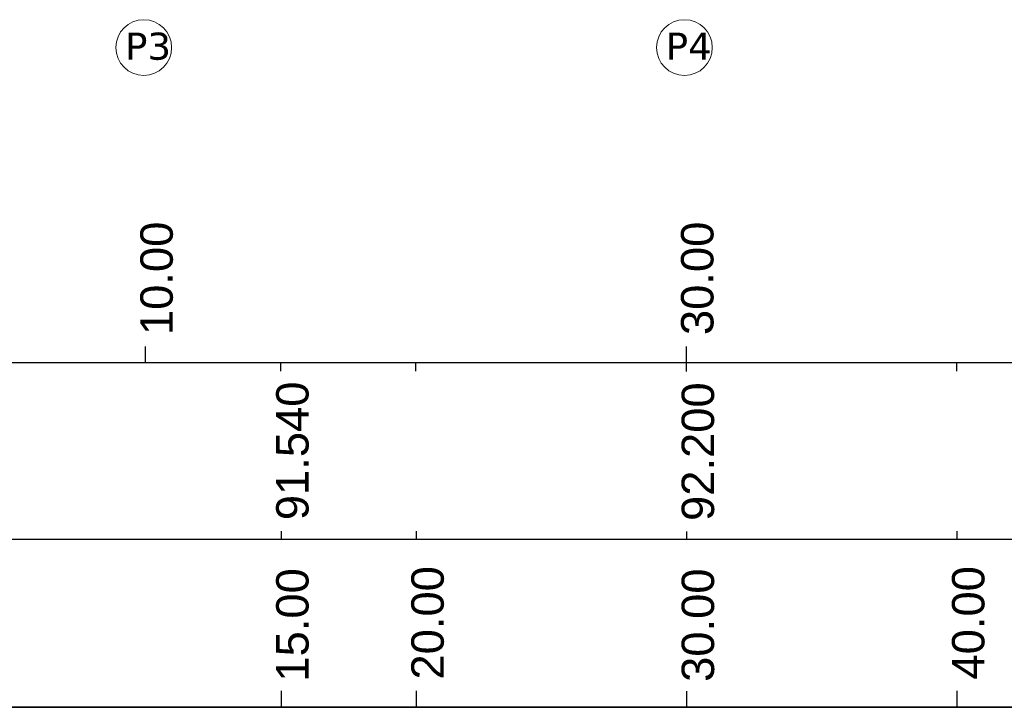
# Model space of a CAD drawing. Header units: millimetres. Extents: x -7734343280 to -3864522140, y -13315289801 to -345766.
# Tile 16 of 22: x -3864693647 to -3864657226, y -6657747995 to -6657722567. Entities that reach past the tile are written whole.
import ezdxf

# ---------------------------------------------------------------- set-up
doc = ezdxf.new("R2010")
doc.units = ezdxf.units.MM
doc.header["$MEASUREMENT"] = 0
doc.layers.add('CHAINAGE', color=7, linetype='Continuous')
doc.layers.add('TEXT', color=7, linetype='Continuous')
doc.layers.add('TITLE', color=10, linetype='Continuous', lineweight=18)
doc.styles.add('ROMANS', font='arial.ttf')
doc.styles.get("Standard").update_dxf_attribs({"font": 'verdana.ttf', "height": 250})

msp = doc.modelspace()

# ---------------------------------------------------------------- linework, layer by layer
at = {"layer": 'CHAINAGE', "color": 3}
for p, q in [((-3864784137.065931, -6657735245.906006), (-3864589540, -6657735245.906005)), ((-3864679246.914111, -6657735245.90601), (-3864678330.05626, -6657735245.906011)), ((-3864659246.914111, -6657735245.906011), (-3864658330.05626, -6657735245.906012)), ((-3864784137.065931, -6657741780.677704), (-3864589540, -6657741780.677705)), ((-3864784137.065931, -6657747984.826093), (-3864589540, -6657747984.826089)), ((-3864784137.065931, -6657747984.826093), (-3864589540, -6657747984.826089))]:
    msp.add_line(p, q, dxfattribs=at)
at = {"layer": 'TEXT', "color": 1}
for points in [[(-3864688987.295727, -6657735245.906006), (-3864688987.295727, -6657734652.426829)], [(-3864668987.295727, -6657735245.905981), (-3864668987.295727, -6657734652.426805)], [(-3864683987.295727, -6657735570.213671), (-3864683987.295727, -6657735245.906007)], [(-3864683987.295727, -6657735570.213675), (-3864683987.295727, -6657735245.906012)], [(-3864678987.295727, -6657735570.213674), (-3864678987.295727, -6657735245.90601)], [(-3864678987.295727, -6657735570.213675), (-3864678987.295727, -6657735245.906012)], [(-3864678987.295727, -6657735570.213675), (-3864678987.295727, -6657735245.906012)], [(-3864668987.295727, -6657735570.213644), (-3864668987.295727, -6657735245.90598)], [(-3864668987.295727, -6657735570.213649), (-3864668987.295727, -6657735245.905985)], [(-3864668987.295727, -6657735580.195549), (-3864668987.295727, -6657735255.887885)], [(-3864658987.295727, -6657735570.213675), (-3864658987.295727, -6657735245.906011)], [(-3864658987.295727, -6657735570.213676), (-3864658987.295727, -6657735245.906013)], [(-3864658987.295727, -6657735570.213676), (-3864658987.295727, -6657735245.906013)], [(-3864683964.656739, -6657741780.677707), (-3864683964.656739, -6657741483.938118)], [(-3864678964.656739, -6657741780.677711), (-3864678964.656739, -6657741483.938122)], [(-3864668964.656739, -6657741790.659611), (-3864668964.656739, -6657741493.920022)], [(-3864658964.656739, -6657741780.677711), (-3864658964.656739, -6657741483.938123)], [(-3864683964.656739, -6657747984.826091), (-3864683964.656739, -6657747391.346914)], [(-3864678964.656739, -6657747984.826092), (-3864678964.656739, -6657747391.346915)], [(-3864668964.656739, -6657747994.807995), (-3864668964.656739, -6657747401.328818)], [(-3864658964.656739, -6657747984.826093), (-3864658964.656739, -6657747391.346916)]]:
    msp.add_lwpolyline(points, dxfattribs=at)
at = {"layer": 'TEXT', "color": 7, "linetype": 'ByBlock', "lineweight": 30, "ltscale": 20}
msp.add_lwpolyline([(-3864774494.279225, -6657735245.906005), (-3864589540, -6657735245.906005), (-3864589540, -6657747984.826089), (-3864774494.279225, -6657747984.826089)], close=True, dxfattribs=at)
at = {"layer": 'TITLE', "color": 0, "linetype": 'ByBlock'}
for centre in [(-3864689058.009509, -6657723598.03723), (-3864669058.009509, -6657723598.03723)]:
    msp.add_circle(centre, 1030.762517, dxfattribs=at)

# ---------------------------------------------------------------- texts
at = {"layer": 'TEXT', "char_height": 1000, "width": 9835.57646756, "attachment_point": 1}
for s, insert in [('P3', (-3864689748.068053, -6657723045.982924)), ('P4', (-3864669748.068053, -6657723045.982924))]:
    msp.add_mtext(s, dxfattribs=dict(at, insert=insert))
at = {"layer": 'TEXT', "color": 1, "char_height": 1200, "width": 9235.72685589, "attachment_point": 1, "rotation": 90, "style": 'ROMANS'}
for s, insert in [('10.00', (-3864689183.584879, -6657734229.403114)), ('30.00', (-3864669183.584879, -6657734229.40309)), ('\\pt10940;91.540', (-3864684160.945891, -6657741074.991755)), ('\\pt10940;92.200', (-3864669160.945891, -6657741104.973659)), ('15.00', (-3864684160.945891, -6657747045.062787)), ('20.00', (-3864679160.945891, -6657746968.3232)), ('30.00', (-3864669160.945891, -6657747055.044691)), ('40.00', (-3864659160.945891, -6657746968.323201))]:
    msp.add_mtext(s, dxfattribs=dict(at, insert=insert))

doc.saveas('drawing.dxf')
